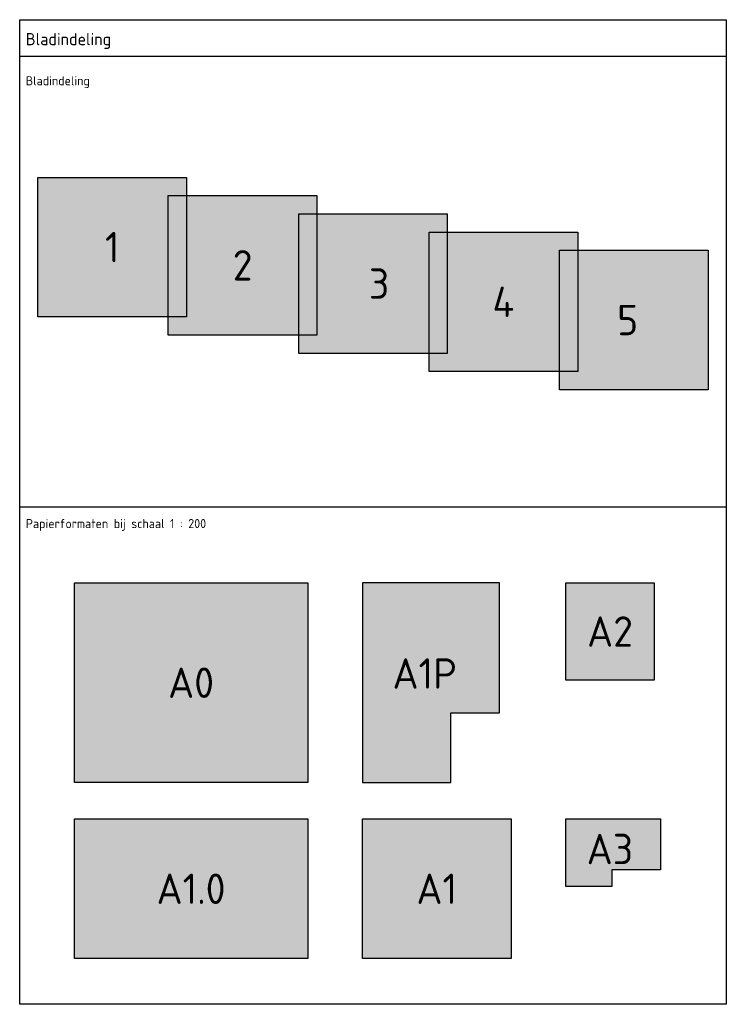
# Model space of a CAD drawing. Header units: metres. Extents: x 186340 to 190086, y 444329 to 445139.
# Tile 62 of 62: x 189505 to 190086, y 444329 to 445139. Entities that reach past the tile are written whole.
import ezdxf
from ezdxf.enums import TextEntityAlignment as Align

# ---------------------------------------------------------------- set-up
doc = ezdxf.new("R2010")
doc.units = ezdxf.units.M
doc.layers.add('N-WE-AM-CONSTRUCTIELIJN-G', color=30, linetype='Continuous', lineweight=25)
for name, color, linetype, lineweight, true_color in [('X-XX-AL-BLADINDELING-1-A', 7, 'Continuous', 25, 0x003888), ('X-XX-AL-BLADINDELING-1-G', 7, 'Continuous', 25, 0x003888), ('X-XX-AL-BLADINDELING-2-A', 7, 'Continuous', 25, 0x003888), ('X-XX-AL-BLADINDELING-2-G', 7, 'Continuous', 25, 0x003888), ('X-XX-AL-BLADINDELING-3-A', 7, 'Continuous', 25, 0x003888), ('X-XX-AL-BLADINDELING-3-G', 7, 'Continuous', 25, 0x003888), ('X-XX-AL-BLADINDELING-4-A', 7, 'Continuous', 25, 0x003888), ('X-XX-AL-BLADINDELING-4-G', 7, 'Continuous', 25, 0x003888), ('X-XX-AL-BLADINDELING-5-A', 7, 'Continuous', 25, 0x003888), ('X-XX-AL-BLADINDELING-5-G', 7, 'Continuous', 25, 0x003888)]:
    doc.layers.add(name, color=color, linetype=linetype, lineweight=lineweight, true_color=true_color)
doc.layers.add('X-XX-AL-TEKENBLADINDELING-S', color=7, linetype='Continuous', lineweight=25, plot=False)
doc.styles.add('NLCS-ISO', font='NLCS-ISO.ttf')

# ---------------------------------------------------------------- blocks, each defined once
blk = doc.blocks.new('BLADINDELING_VAKKEN')
at = {"layer": 'X-XX-AL-TEKENBLADINDELING-S', "flags": 128}
blk.add_lwpolyline([(1500, 0), (2081.000000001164, 2.273736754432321e-13), (2081.000000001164, -810), (1500, -810)], close=True, dxfattribs=at)
for points in [[(1500, -30), (2081.000000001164, -30)], [(1500, -400.7765092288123), (2081.000000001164, -400.7765092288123)]]:
    blk.add_lwpolyline(points, dxfattribs=at)
at = {"layer": 'X-XX-AL-TEKENBLADINDELING-S', "style": 'NLCS-ISO'}
blk.add_text('Bladindeling', height=10, dxfattribs=at).set_placement((1505, -21))
for s, p in [('Bladindeling', (1505, -46.48874807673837)), ('Papierformaten bij schaal 1 : 200', (1505, -410.7765092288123))]:
    blk.add_text(s, height=7.5, dxfattribs=at).set_placement(p, align=Align.TOP_LEFT)
blk = doc.blocks.new('#TEKENBLADINDELING')
at = {"layer": 'X-XX-AL-BLADINDELING-1-A', "transparency": 33554495}
h = blk.add_hatch(color=256, dxfattribs=at)
h.dxf.hatch_style = 1
h.paths.add_polyline_path([(1515, -129.6876603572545), (1637.200000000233, -129.6876603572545), (1637.200000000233, -244.4876603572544), (1515, -244.4876603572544)])
h = blk.add_hatch(color=256, dxfattribs=at)
h.dxf.hatch_style = 1
h.paths.add_polyline_path([(1545, -463.353640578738), (1736.800000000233, -463.353640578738), (1736.800000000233, -627.5536404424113), (1545, -627.5536404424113)])
h = blk.add_hatch(color=256, dxfattribs=at)
h.dxf.hatch_style = 1
h.paths.add_polyline_path([(1781.800000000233, -463.353640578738), (1781.800000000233, -627.5536405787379), (1854.600000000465, -627.5536405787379), (1854.600000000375, -570.1536405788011), (1894.600000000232, -570.1536405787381), (1894.600000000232, -463.353640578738)])
h = blk.add_hatch(color=256, dxfattribs=at)
h.dxf.hatch_style = 1
h.paths.add_polyline_path([(1949.000000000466, -463.3536405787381), (2021.800000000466, -463.3536405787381), (2021.800000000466, -543.3536405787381), (1949.000000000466, -543.3536405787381)])
h = blk.add_hatch(color=256, dxfattribs=at)
h.dxf.hatch_style = 1
h.paths.add_polyline_path([(1545, -657.5536404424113), (1736.800000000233, -657.5536404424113), (1736.800000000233, -772.3536403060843), (1545, -772.3536403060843)])
h = blk.add_hatch(color=256, dxfattribs=at)
h.dxf.hatch_style = 1
h.paths.add_polyline_path([(1781.800000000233, -657.5536404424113), (1904.000000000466, -657.5536404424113), (1904.000000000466, -772.3536404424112), (1781.800000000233, -772.3536404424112)])
h = blk.add_hatch(color=256, dxfattribs=at)
h.dxf.hatch_style = 1
h.paths.add_polyline_path([(1949.000000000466, -657.5536404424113), (2026.999999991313, -657.5536404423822), (2026.999999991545, -699.3936401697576), (1986.999999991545, -699.3936401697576), (1986.999999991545, -712.9536401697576), (1948.999999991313, -712.9536403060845)])
at = {"layer": 'X-XX-AL-BLADINDELING-2-A', "transparency": 33554495}
h = blk.add_hatch(color=256, dxfattribs=at)
h.dxf.hatch_style = 1
h.paths.add_polyline_path([(1622.200000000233, -144.6876603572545), (1744.400000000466, -144.6876603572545), (1744.400000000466, -259.4876603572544), (1622.200000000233, -259.4876603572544)])
at = {"layer": 'X-XX-AL-BLADINDELING-3-A', "transparency": 33554495}
h = blk.add_hatch(color=256, dxfattribs=at)
h.dxf.hatch_style = 1
h.paths.add_polyline_path([(1729.400000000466, -159.6876603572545), (1851.600000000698, -159.6876603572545), (1851.600000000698, -274.4876603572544), (1729.400000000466, -274.4876603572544)])
at = {"layer": 'X-XX-AL-BLADINDELING-4-A', "transparency": 33554495}
h = blk.add_hatch(color=256, dxfattribs=at)
h.dxf.hatch_style = 1
h.paths.add_polyline_path([(1836.600000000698, -174.6876603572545), (1958.800000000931, -174.6876603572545), (1958.800000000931, -289.4876603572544), (1836.600000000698, -289.4876603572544)])
at = {"layer": 'X-XX-AL-BLADINDELING-5-A', "transparency": 33554495}
h = blk.add_hatch(color=256, dxfattribs=at)
h.dxf.hatch_style = 1
h.paths.add_polyline_path([(1943.800000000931, -189.6876603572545), (2066.000000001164, -189.6876603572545), (2066.000000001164, -304.4876603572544), (1943.800000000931, -304.4876603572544)])
at = {"layer": 'X-XX-AL-BLADINDELING-1-G', "flags": 128}
for points in [[(1515, -129.6876603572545), (1637.200000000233, -129.6876603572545), (1637.200000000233, -244.4876603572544), (1515, -244.4876603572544)], [(1545, -463.353640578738), (1736.800000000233, -463.353640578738), (1736.800000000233, -627.5536404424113), (1545, -627.5536404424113)], [(1781.800000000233, -463.353640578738), (1781.800000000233, -627.5536405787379), (1854.600000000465, -627.5536405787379), (1854.600000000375, -570.1536405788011), (1894.600000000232, -570.1536405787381), (1894.600000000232, -463.353640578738)], [(1949.000000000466, -463.3536405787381), (2021.800000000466, -463.3536405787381), (2021.800000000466, -543.3536405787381), (1949.000000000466, -543.3536405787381)], [(1545, -657.5536404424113), (1736.800000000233, -657.5536404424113), (1736.800000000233, -772.3536403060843), (1545, -772.3536403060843)], [(1781.800000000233, -657.5536404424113), (1904.000000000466, -657.5536404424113), (1904.000000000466, -772.3536404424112), (1781.800000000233, -772.3536404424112)], [(1949.000000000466, -657.5536404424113), (2026.999999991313, -657.5536404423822), (2026.999999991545, -699.3936401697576), (1986.999999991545, -699.3936401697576), (1986.999999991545, -712.9536401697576), (1948.999999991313, -712.9536403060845)]]:
    blk.add_lwpolyline(points, close=True, dxfattribs=at)
at = {"layer": 'X-XX-AL-BLADINDELING-2-G', "flags": 128}
blk.add_lwpolyline([(1622.200000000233, -144.6876603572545), (1744.400000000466, -144.6876603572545), (1744.400000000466, -259.4876603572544), (1622.200000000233, -259.4876603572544)], close=True, dxfattribs=at)
at = {"layer": 'X-XX-AL-BLADINDELING-3-G', "flags": 128}
blk.add_lwpolyline([(1729.400000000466, -159.6876603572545), (1851.600000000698, -159.6876603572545), (1851.600000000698, -274.4876603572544), (1729.400000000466, -274.4876603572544)], close=True, dxfattribs=at)
at = {"layer": 'X-XX-AL-BLADINDELING-4-G', "flags": 128}
blk.add_lwpolyline([(1836.600000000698, -174.6876603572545), (1958.800000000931, -174.6876603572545), (1958.800000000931, -289.4876603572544), (1836.600000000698, -289.4876603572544)], close=True, dxfattribs=at)
at = {"layer": 'X-XX-AL-BLADINDELING-5-G', "flags": 128}
blk.add_lwpolyline([(1943.800000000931, -189.6876603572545), (2066.000000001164, -189.6876603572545), (2066.000000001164, -304.4876603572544), (1943.800000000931, -304.4876603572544)], close=True, dxfattribs=at)
at = {"layer": 'X-XX-AL-TEKENBLADINDELING-S'}
blk.add_blockref('BLADINDELING_VAKKEN', (0, 0), dxfattribs=at)
at = {"layer": 'X-XX-AL-BLADINDELING-1-G', "color": 7, "char_height": 25, "attachment_point": 5, "style": 'NLCS-ISO'}
for s, width, insert in [('1', 250, (1576.100000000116, -187.0876603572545)), ('A2', 56.49146214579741, (1985.400000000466, -503.3536405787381)), ('A1P', 59.28836732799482, (1833.049276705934, -537.8973597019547)), ('A0', 43.37716251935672, (1640.900000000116, -545.4536405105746)), ('A3', 56.49146214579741, (1985.272784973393, -682.2508330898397)), ('A1.0', 61.79486548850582, (1640.900000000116, -714.9536403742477)), ('A1', 37.09145116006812, (1842.900000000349, -714.9536404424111))]:
    blk.add_mtext_dynamic_manual_height_columns(s, width=width, gutter_width=62.5, heights=[0], dxfattribs=dict(at, insert=insert))
at = {"layer": 'X-XX-AL-BLADINDELING-2-G', "color": 7, "insert": (1683.300000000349, -202.0876603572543), "char_height": 25, "attachment_point": 5, "style": 'NLCS-ISO'}
blk.add_mtext_dynamic_manual_height_columns('2', width=250, gutter_width=62.5, heights=[0], dxfattribs=at)
at = {"layer": 'X-XX-AL-BLADINDELING-3-G', "color": 7, "insert": (1795.500000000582, -217.0876603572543), "char_height": 25, "attachment_point": 5, "style": 'NLCS-ISO'}
blk.add_mtext_dynamic_manual_height_columns('3', width=250, gutter_width=62.5, heights=[0], dxfattribs=at)
at = {"layer": 'X-XX-AL-BLADINDELING-4-G', "color": 7, "insert": (1897.700000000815, -232.0876603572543), "char_height": 25, "attachment_point": 5, "style": 'NLCS-ISO'}
blk.add_mtext_dynamic_manual_height_columns('4', width=250, gutter_width=62.5, heights=[0], dxfattribs=at)
at = {"layer": 'X-XX-AL-BLADINDELING-5-G', "color": 7, "insert": (1999.900000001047, -247.0876603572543), "char_height": 25, "attachment_point": 5, "style": 'NLCS-ISO'}
blk.add_mtext_dynamic_manual_height_columns('5', width=250, gutter_width=62.5, heights=[0], dxfattribs=at)

msp = doc.modelspace()

# ---------------------------------------------------------------- block references
at = {"layer": 'N-WE-AM-CONSTRUCTIELIJN-G'}
msp.add_blockref('#TEKENBLADINDELING', (188005.3614410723, 445139.0879927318), dxfattribs=at)

doc.saveas('drawing.dxf')
